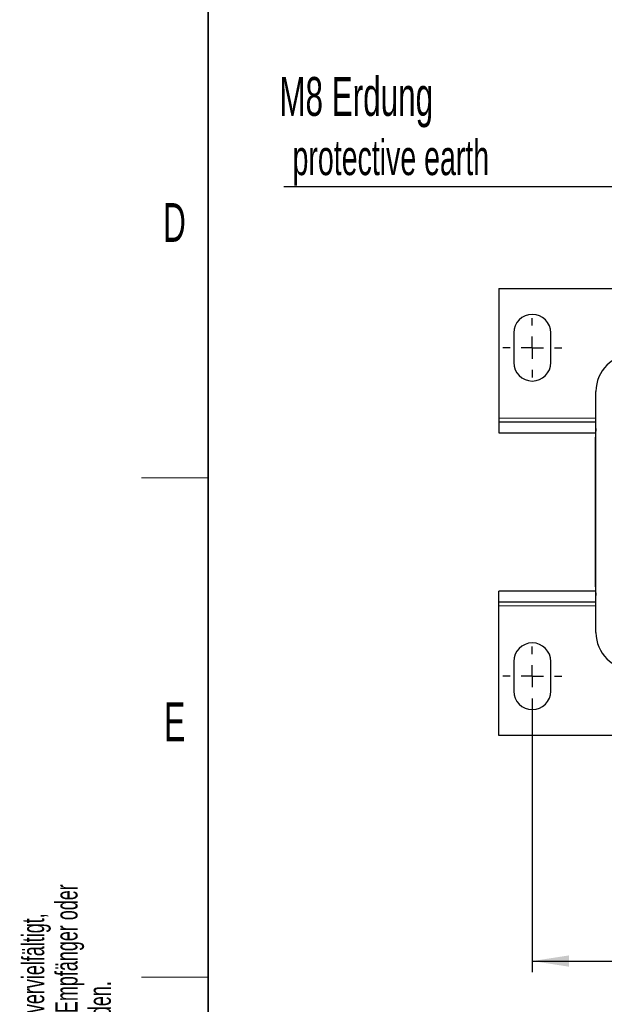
# Model space of a CAD drawing. Header units: millimetres. Extents: x 5 to 418, y -47 to 292.
# Tile 2 of 46: x 9 to 62, y 55 to 144. Entities that reach past the tile are written whole.
import ezdxf

# ---------------------------------------------------------------- set-up
doc = ezdxf.new("R2010")
doc.units = ezdxf.units.MM
doc.layers.add('SLD-0', color=7, linetype='Continuous')
doc.styles.add('SLDTEXTSTYLE0', font='TXT', dxfattribs={"width": 0.605})
doc.dimstyles.new('SLDDIMSTYLE0', dxfattribs={"dimtxt": 3.5, "dimasz": 3.302, "dimexe": 0, "dimexo": 0.0625, "dimgap": 0.875, "dimtad": 1, "dimlfac": 3, "dimrnd": 1e-09, "dimzin": 12, "dimdsep": 46, "dimtxsty": 'SLDTEXTSTYLE0', "dimsah": 1, "dimcen": 0.09, "dimadec": 0, "dimazin": 3, "dimtfac": 1, "dimtofl": 0, "dimtmove": 0, "dimatfit": 3, "dimfxl": 1, "dimfrac": 2, "dimtolj": 1, "dimtzin": 12, "dimarcsym": 0})

# ---------------------------------------------------------------- blocks, each defined once
blk = doc.blocks.new('_D_6')
at = {"layer": 'SLD-0', "color": 7}
for p, q in [((55.187, 81.694), (55.187, 57.695)), ((146.187, 81.694), (146.187, 57.695)), ((55.187, 58.695), (146.187, 58.695))]:
    blk.add_line(p, q, dxfattribs=at)
for points in [[(55.187, 58.695), (58.489, 58.187), (58.489, 59.203)], [(146.187, 58.695), (142.885, 59.203), (142.885, 58.187)]]:
    blk.add_solid(points, dxfattribs=at)
at = {"layer": 'SLD-0', "color": 7, "insert": (96.677, 63.207), "char_height": 3.5, "attachment_point": 1, "style": 'SLDTEXTSTYLE0'}
blk.add_mtext('273', dxfattribs=at)
blk = doc.blocks.new('SW_NOTE_0_2')
at = {"layer": 'SLD-0', "color": 0}
blk.add_line((-30.464, 0), (0, 0), dxfattribs=at)
at = {"layer": 'SLD-0', "color": 0, "attachment_point": 1, "style": 'SLDTEXTSTYLE0'}
for s, insert, char_height in [('M8 Erdung', (-30.873, 9.86), 3.5), ('protective earth', (-29.682, 4.195), 3.175)]:
    blk.add_mtext(s, dxfattribs=dict(at, insert=insert, char_height=char_height))
blk = doc.blocks.new('SW_CENTERMARKSYMBOL_0')
at = {"layer": 'SLD-0', "color": 0}
for p, q in [((0, 2), (0, 2.667)), ((0, 0), (0, 1)), ((-2, 0), (-2.667, 0)), ((0, 0), (-1, 0)), ((0, 0), (0, -1)), ((0, 0), (1, 0)), ((2, 0), (2.667, 0)), ((0, -2), (0, -2.667))]:
    blk.add_line(p, q, dxfattribs=at)
blk = doc.blocks.new('SW_CENTERMARKSYMBOL_4')
at = {"layer": 'SLD-0', "color": 0}
for p, q in [((0, 2), (0, 2.667)), ((0, 0), (0, 1)), ((-2, 0), (-2.667, 0)), ((0, 0), (-1, 0)), ((0, 0), (0, -1)), ((0, 0), (1, 0)), ((2, 0), (2.667, 0)), ((0, -2), (0, -2.667))]:
    blk.add_line(p, q, dxfattribs=at)

msp = doc.modelspace()

# ---------------------------------------------------------------- linework, layer by layer
at = {"color": 7, "linetype": 'Continuous', "lineweight": 25}
for p, q in [((52.1871, 119.2938), (67.3538, 119.2938)), ((52.1871, 119.2938), (52.1871, 107.6271)), ((53.5205, 115.2938), (53.5205, 112.6271)), ((56.8538, 112.6271), (56.8538, 115.2938)), ((60.9205, 88.2938), (60.9205, 110.0271)), ((52.1871, 107.6271), (52.1871, 107.2938)), ((52.1871, 107.2938), (52.1871, 106.2938)), ((52.1871, 107.2938), (60.9205, 107.2938)), ((52.1871, 106.2938), (60.8784, 106.2938)), ((60.8538, 105.6771), (60.8538, 92.6438)), ((52.1871, 91.0271), (52.1871, 92.0271)), ((60.8784, 92.0271), (52.1871, 92.0271)), ((60.9205, 91.0271), (52.1871, 91.0271)), ((52.1871, 90.6938), (52.1871, 91.0271)), ((52.1871, 79.0271), (52.1871, 90.6938)), ((53.5205, 85.6938), (53.5205, 83.0271)), ((56.8538, 83.0271), (56.8538, 85.6938)), ((149.1871, 79.0271), (52.1871, 79.0271))]:
    msp.add_line(p, q, dxfattribs=at)
at = {"color": 7, "linetype": 'Continuous', "lineweight": 18}
for p, q in [((52.1871, 107.6271), (60.9205, 107.6271)), ((60.9205, 90.6938), (52.1871, 90.6938))]:
    msp.add_line(p, q, dxfattribs=at)
at = {"color": 7, "linetype": 'Continuous', "lineweight": 25, "flags": 128}
for points in [[(60.9205, 106.6904), (60.92, 106.6865), (60.8538, 105.6771)], [(60.8538, 92.6438), (60.92, 91.6344), (60.9205, 91.6306)]]:
    msp.add_lwpolyline(points, dxfattribs=at)
at = {"color": 7, "linetype": 'Continuous', "lineweight": 25}
for centre, radius, start, end in [((55.1871, 115.2938), 1.6667, 0, 180), ((64.2538, 110.0271), 3.3333, 90, 180), ((55.1871, 112.6271), 1.6667, 180, 0), ((64.2538, 88.2938), 3.3333, 180, 270), ((55.1871, 85.6938), 1.6667, 0, 180), ((55.1871, 83.0271), 1.6667, 180, 0)]:
    msp.add_arc(centre, radius, start, end, dxfattribs=at)
at = {"layer": 'SLD-0', "lineweight": 35}
msp.add_line((26, 282.5), (26, 12), dxfattribs=at)
at = {"layer": 'SLD-0', "lineweight": 18}
for p, q in [((20, 102.25), (26, 102.25)), ((20, 57.25), (26, 57.25))]:
    msp.add_line(p, q, dxfattribs=at)

# ---------------------------------------------------------------- block references
at = {"layer": 'SLD-0'}
for name, p in [('SW_NOTE_0_2', (63.2764, 128.4958)), ('SW_CENTERMARKSYMBOL_4', (55.1871, 113.9605)), ('SW_CENTERMARKSYMBOL_0', (55.1871, 84.3605))]:
    msp.add_blockref(name, p, dxfattribs=at)

# ---------------------------------------------------------------- texts
at = {"layer": 'SLD-0', "char_height": 3.5, "attachment_point": 2, "style": 'SLDTEXTSTYLE0'}
for s, insert in [('D', (22.9597, 127.0011)), ('E', (22.9816, 82.0011))]:
    msp.add_mtext(s, dxfattribs=dict(at, insert=insert))
at = {"layer": 'SLD-0', "char_height": 2, "attachment_point": 1, "rotation": 90, "style": 'SLDTEXTSTYLE0'}
for s, insert in [('noch Dritten zugänglich gemacht werden, und sie darf durch den Empfänger oder', (12.2299, 7.2381)), ('Ohne unsere vorherige Zustimmung darf diese Zeichnung weder vervielfältigt,', (9.2299, 7.2381)), ('Dritte auch nicht in anderer Weise missbräuchlich verwendet werden.', (15.2299, 7.2381))]:
    msp.add_mtext(s, dxfattribs=dict(at, insert=insert))

# ---------------------------------------------------------------- dimensions: what is measured, and where the dimension line sits
at = {"layer": 'SLD-0', "color": 7}
dim = msp.add_linear_dim(base=(146.1871, 58.6952), p1=(55.1871, 81.6938), p2=(146.1871, 81.6938), dimstyle='SLDDIMSTYLE0', dxfattribs=at)
dim.commit()
dim.dimension.update_dxf_attribs({"geometry": '_D_6', "text_midpoint": (100.6871, 58.6952), "dimtype": 160})

doc.saveas('drawing.dxf')
